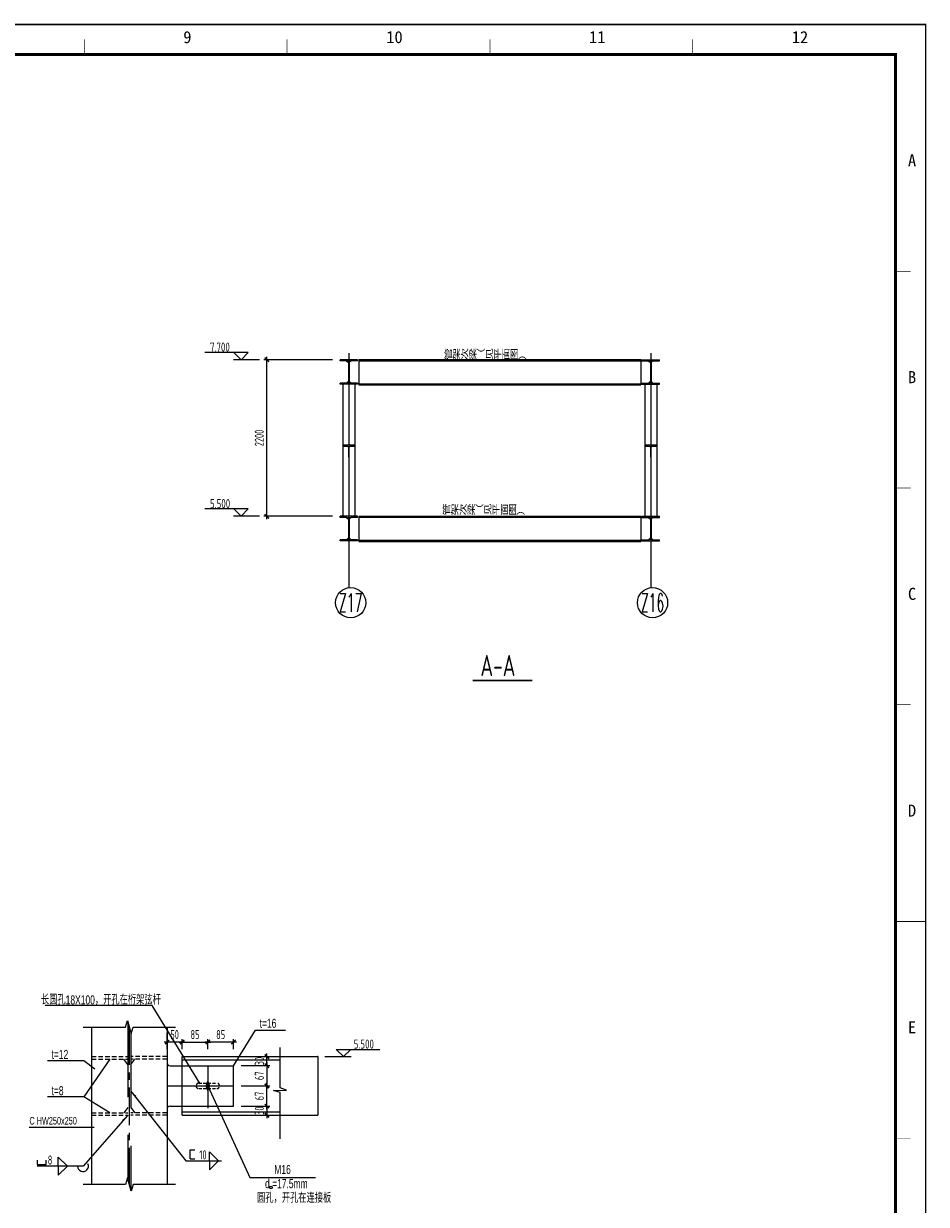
# Model space of a CAD drawing. Extents: x -294221 to 474257, y -25219 to 114942.
# Tile 56 of 69: x 245145 to 275048, y 9075 to 48167. Entities that reach past the tile are written whole.
import ezdxf
from ezdxf.enums import TextEntityAlignment as Align

# ---------------------------------------------------------------- set-up
doc = ezdxf.new("R2010")
doc.units = 0
doc.header["$LTSCALE"] = 1000
doc.linetypes.add('( Center )', pattern=[2, 1.25, -0.25, 0.25, -0.25])
doc.linetypes.add('DASHED', pattern=[0.75, 0.5, -0.25])
for name, color, linetype in [('2', 15, 'Continuous'), ('AXIS', 7, 'Continuous'), ('AXIS_NUM', 7, 'Continuous'), ('BORDER', 7, 'Continuous'), ('DIM', 3, 'Continuous'), ('text', 7, 'Continuous'), ('THIN', 7, 'Continuous'), ('TXT', 12, 'Continuous'), ('WELD', 7, 'Continuous'), ('Y', 2, 'Continuous'), ('尺寸线及数字', 7, 'Continuous'), ('开孔', 7, 'Continuous'), ('白色标注', 7, 'Continuous'), ('管廊', 1, 'Continuous'), ('钢结构', 4, 'Continuous')]:
    doc.layers.add(name, color=color, linetype=linetype)
doc.styles.add('HH', font='tcc_simp.shx', dxfattribs={"width": 0.7, "bigfont": 'hzdx.shx'})
doc.styles.add('HZDX', font='tcc_simp', dxfattribs={"width": 0.75, "bigfont": 'tcc_hzdx'})
doc.styles.add('QC_宋体', font='txt')
doc.styles.add('TSSD_Axis', font='complex.shx', dxfattribs={"width": 0.7, "bigfont": 'hztxt.shx'})
doc.styles.add('TSSD_Dimension', font='tssdeng.shx', dxfattribs={"width": 0.7, "bigfont": 'hztxt.shx'})
doc.styles.add('TSSD_Label', font='tssdeng.shx', dxfattribs={"width": 0.7, "bigfont": 'hztxt.shx'})
doc.styles.add('TSSD_Rein', font='Tssdeng.shx', dxfattribs={"width": 0.7, "bigfont": '@@tssdchn.shx'})
doc.styles.add('伊犁伊泰', font='tssdeng.shx', dxfattribs={"width": 0.7, "bigfont": 'hzdx.shx'})
doc.dimstyles.new('1-150', dxfattribs={"dimtxt": 3, "dimasz": 1.5, "dimexe": 0.25, "dimexo": 1, "dimgap": 0.75, "dimtad": 1, "dimdec": 0, "dimlfac": 150, "dimtxsty": '伊犁伊泰', "dimblk": 'DD', "dimcen": 2.5, "dimdle": 2, "dimclrd": 256, "dimadec": 0, "dimazin": 0, "dimtfac": 1, "dimtdec": 0, "dimtix": 1, "dimtmove": 2, "dimatfit": 3, "dimldrblk": 'DD', "dimfxl": 0, "dimarcsym": 0})
doc.dimstyles.new('TSSD_10_100', dxfattribs={"dimtxt": 300, "dimasz": 100, "dimexe": 100, "dimexo": 250, "dimgap": 100, "dimtad": 1, "dimdec": 0, "dimlfac": 0.1, "dimzin": 0, "dimdsep": 46, "dimtxsty": 'TSSD_Dimension', "dimblk": 'ARCHTICK', "dimblk1": 'ARCHTICK', "dimblk2": 'ARCHTICK', "dimcen": 0, "dimdle": 100, "dimclrt": 7, "dimadec": 0, "dimazin": 0, "dimtfac": 1, "dimtdec": 0, "dimtix": 1, "dimtmove": 2, "dimatfit": 3, "dimfxl": 0, "dimtolj": 1, "dimtzin": 0, "dimarcsym": 0})
doc.dimstyles.new('TSSD_30_100', dxfattribs={"dimtxt": 300, "dimasz": 100, "dimexe": 100, "dimexo": 250, "dimgap": 100, "dimtad": 1, "dimdec": 0, "dimlfac": 0.3, "dimzin": 0, "dimdsep": 46, "dimtxsty": 'TSSD_Dimension', "dimblk": 'ARCHTICK', "dimblk1": 'ARCHTICK', "dimblk2": 'ARCHTICK', "dimcen": 0, "dimdle": 100, "dimclrt": 7, "dimadec": 0, "dimazin": 0, "dimtfac": 1, "dimtdec": 0, "dimtix": 1, "dimtmove": 2, "dimatfit": 3, "dimfxl": 0, "dimtolj": 1, "dimtzin": 0, "dimarcsym": 0})

# ---------------------------------------------------------------- blocks, each defined once
blk = doc.blocks.new('_tsdba')
blk.add_lwpolyline([(0, 0, 0, 0.658, 0), (-2.5, 0, 0.658, 0.658, 0)], format="xyseb")
blk = doc.blocks.new('_ArchTick')
at = {"color": 0, "linetype": 'ByBlock', "const_width": 0.5}
blk.add_lwpolyline([(-0.71, -0.71), (0.71, 0.71)], dxfattribs=at)
blk = doc.blocks.new('*D435')
at = {"layer": 'Defpoints', "color": 0}
for p in [(249897, 14448), (249897, 13968), (250397, 13968)]:
    blk.add_point(p, dxfattribs=at)
at = {"layer": 'DIM', "color": 0, "lineweight": -2}
for p, q in [((249897, 14218), (249897, 14548)), ((250397, 14218), (250397, 14548)), ((250497, 14448), (249797, 14448))]:
    blk.add_line(p, q, dxfattribs=at)
at = {"layer": 'DIM', "color": 0, "lineweight": -2, "xscale": 100, "yscale": 100, "zscale": 100, "rotation": 180}
blk.add_blockref('_ArchTick', (249897, 14448), dxfattribs=at)
at = {"layer": 'DIM', "color": 0, "lineweight": -2, "xscale": 100, "yscale": 100, "zscale": 100}
blk.add_blockref('_ArchTick', (250397, 14448), dxfattribs=at)
at = {"layer": 'DIM', "color": 7, "insert": (250147, 14698), "char_height": 300, "attachment_point": 5, "style": 'TSSD_Dimension'}
blk.add_mtext('\\A1;50', dxfattribs=at)
blk = doc.blocks.new('*D436')
at = {"layer": 'Defpoints', "color": 0}
for p in [(251247, 14448), (250397, 13968), (251247, 13968)]:
    blk.add_point(p, dxfattribs=at)
at = {"layer": 'DIM', "color": 0, "lineweight": -2}
for p, q in [((250397, 14218), (250397, 14548)), ((251247, 14218), (251247, 14548)), ((250297, 14448), (251347, 14448))]:
    blk.add_line(p, q, dxfattribs=at)
at = {"layer": 'DIM', "color": 0, "lineweight": -2, "xscale": 100, "yscale": 100, "zscale": 100, "rotation": 180}
blk.add_blockref('_ArchTick', (250397, 14448), dxfattribs=at)
at = {"layer": 'DIM', "color": 0, "lineweight": -2, "xscale": 100, "yscale": 100, "zscale": 100}
blk.add_blockref('_ArchTick', (251247, 14448), dxfattribs=at)
at = {"layer": 'DIM', "color": 7, "insert": (250822, 14698), "char_height": 300, "attachment_point": 5, "style": 'TSSD_Dimension'}
blk.add_mtext('\\A1;85', dxfattribs=at)
blk = doc.blocks.new('*D437')
at = {"layer": 'Defpoints', "color": 0}
for p in [(251247, 14448), (251247, 13968), (252097, 13968)]:
    blk.add_point(p, dxfattribs=at)
at = {"layer": 'DIM', "color": 0, "lineweight": -2}
for p, q in [((251247, 14218), (251247, 14548)), ((252097, 14218), (252097, 14548)), ((252197, 14448), (251147, 14448))]:
    blk.add_line(p, q, dxfattribs=at)
at = {"layer": 'DIM', "color": 0, "lineweight": -2, "xscale": 100, "yscale": 100, "zscale": 100, "rotation": 180}
blk.add_blockref('_ArchTick', (251247, 14448), dxfattribs=at)
at = {"layer": 'DIM', "color": 0, "lineweight": -2, "xscale": 100, "yscale": 100, "zscale": 100}
blk.add_blockref('_ArchTick', (252097, 14448), dxfattribs=at)
at = {"layer": 'DIM', "color": 7, "insert": (251672, 14698), "char_height": 300, "attachment_point": 5, "style": 'TSSD_Dimension'}
blk.add_mtext('\\A1;85', dxfattribs=at)
blk = doc.blocks.new('*D438')
at = {"layer": 'Defpoints', "color": 0}
for p in [(252097, 13968), (253204, 13968), (252097, 13668)]:
    blk.add_point(p, dxfattribs=at)
at = {"layer": 'DIM', "color": 0, "lineweight": -2}
for p, q in [((252347, 13968), (253304, 13968)), ((253204, 13968), (253204, 14068)), ((253204, 13668), (253204, 13968)), ((252347, 13668), (253304, 13668)), ((253204, 13668), (253204, 13568))]:
    blk.add_line(p, q, dxfattribs=at)
at = {"layer": 'DIM', "color": 0, "lineweight": -2, "xscale": 100, "yscale": 100, "zscale": 100}
for p, rotation in [((253204, 13968), 270), ((253204, 13668), 90)]:
    blk.add_blockref('_ArchTick', p, dxfattribs=dict(at, rotation=rotation))
at = {"layer": 'DIM', "color": 7, "insert": (252954, 13818), "char_height": 300, "attachment_point": 5, "rotation": 90, "style": 'TSSD_Dimension'}
blk.add_mtext('\\A1;30', dxfattribs=at)
blk = doc.blocks.new('DD')
for p, q in [((1.5, 0), (-1.5, 0)), ((0, -1.5), (0, 1.5))]:
    blk.add_line(p, q)
at = {"layer": '尺寸线及数字', "const_width": 0.45}
blk.add_lwpolyline([(0.5, 0.5), (-0.5, -0.5)], dxfattribs=at)
blk = doc.blocks.new('*D439')
at = {"layer": 'Defpoints', "color": 0}
for p in [(253638, 13968), (253638, 12028), (254887, 12028)]:
    blk.add_point(p, dxfattribs=at)
at = {"layer": '白色标注', "color": 0, "lineweight": -2}
for p, q in [((253639, 13968), (254887, 13968)), ((253639, 12028), (254887, 12028))]:
    blk.add_line(p, q, dxfattribs=at)
at = {"layer": '白色标注', "lineweight": -2}
blk.add_line((254887, 13966), (254887, 12029), dxfattribs=at)
at = {"layer": '白色标注', "lineweight": -2, "xscale": 1.5, "yscale": 1.5, "zscale": 1.5}
for p, rotation in [((254887, 13968), 90), ((254887, 12028), 270)]:
    blk.add_blockref('DD', p, dxfattribs=dict(at, rotation=rotation))
at = {"layer": '白色标注', "color": 0, "insert": (254884, 12998), "char_height": 3, "attachment_point": 5, "rotation": 90, "style": '伊犁伊泰'}
blk.add_mtext('19400', dxfattribs=at)
blk = doc.blocks.new('*D440')
at = {"layer": 'Defpoints', "color": 0}
for p in [(252097, 12328), (252097, 12028), (253204, 12028)]:
    blk.add_point(p, dxfattribs=at)
at = {"layer": 'DIM', "color": 0, "lineweight": -2}
for p, q in [((252347, 12328), (253304, 12328)), ((253204, 12328), (253204, 12428)), ((253204, 12328), (253204, 12028)), ((252347, 12028), (253304, 12028)), ((253204, 12028), (253204, 11928))]:
    blk.add_line(p, q, dxfattribs=at)
at = {"layer": 'DIM', "color": 0, "lineweight": -2, "xscale": 100, "yscale": 100, "zscale": 100}
for p, rotation in [((253204, 12328), 270), ((253204, 12028), 90)]:
    blk.add_blockref('_ArchTick', p, dxfattribs=dict(at, rotation=rotation))
at = {"layer": 'DIM', "color": 7, "insert": (252954, 12178), "char_height": 300, "attachment_point": 5, "rotation": 90, "style": 'TSSD_Dimension'}
blk.add_mtext('\\A1;30', dxfattribs=at)
blk = doc.blocks.new('*D441')
at = {"layer": 'Defpoints', "color": 0}
for p in [(252097, 12998), (253204, 12998), (252097, 12328)]:
    blk.add_point(p, dxfattribs=at)
at = {"layer": 'DIM', "color": 0, "lineweight": -2}
for p, q in [((252347, 12998), (253304, 12998)), ((253204, 12228), (253204, 13098)), ((252347, 12328), (253304, 12328))]:
    blk.add_line(p, q, dxfattribs=at)
at = {"layer": 'DIM', "color": 0, "lineweight": -2, "xscale": 100, "yscale": 100, "zscale": 100}
for p, rotation in [((253204, 12998), 90), ((253204, 12328), 270)]:
    blk.add_blockref('_ArchTick', p, dxfattribs=dict(at, rotation=rotation))
at = {"layer": 'DIM', "color": 7, "insert": (252954, 12663), "char_height": 300, "attachment_point": 5, "rotation": 90, "style": 'TSSD_Dimension'}
blk.add_mtext('\\A1;67', dxfattribs=at)
blk = doc.blocks.new('*D442')
at = {"layer": 'Defpoints', "color": 0}
for p in [(252097, 13668), (252097, 12998), (253204, 12998)]:
    blk.add_point(p, dxfattribs=at)
at = {"layer": 'DIM', "color": 0, "lineweight": -2}
for p, q in [((253204, 13768), (253204, 12898)), ((252347, 13668), (253304, 13668)), ((252347, 12998), (253304, 12998))]:
    blk.add_line(p, q, dxfattribs=at)
at = {"layer": 'DIM', "color": 0, "lineweight": -2, "xscale": 100, "yscale": 100, "zscale": 100}
for p, rotation in [((253204, 13668), 90), ((253204, 12998), 270)]:
    blk.add_blockref('_ArchTick', p, dxfattribs=dict(at, rotation=rotation))
at = {"layer": 'DIM', "color": 7, "insert": (252954, 13333), "char_height": 300, "attachment_point": 5, "rotation": 90, "style": 'TSSD_Dimension'}
blk.add_mtext('\\A1;67', dxfattribs=at)
blk = doc.blocks.new('*D480')
at = {"layer": 'Defpoints', "color": 0}
for p in [(253201, 37040), (255627, 37040), (255627, 31858)]:
    blk.add_point(p, dxfattribs=at)
at = {"layer": 'DIM', "color": 0, "lineweight": -2}
for p, q in [((253201, 31758), (253201, 37140)), ((255377, 37040), (253101, 37040)), ((255377, 31858), (253101, 31858))]:
    blk.add_line(p, q, dxfattribs=at)
at = {"layer": 'DIM', "color": 0, "lineweight": -2, "xscale": 100, "yscale": 100, "zscale": 100}
for p, rotation in [((253201, 37040), 90), ((253201, 31858), 270)]:
    blk.add_blockref('_ArchTick', p, dxfattribs=dict(at, rotation=rotation))
at = {"layer": 'DIM', "color": 7, "insert": (252951, 34449), "char_height": 300, "attachment_point": 5, "rotation": 90, "style": 'TSSD_Dimension'}
blk.add_mtext('\\A1;2200', dxfattribs=at)
blk = doc.blocks.new('ts_axno')
at = {"color": 0, "linetype": 'ByBlock', "lineweight": -2}
blk.add_circle((0, 0), 0.5, dxfattribs=at)
at = {"color": 0, "linetype": 'ByBlock', "lineweight": -2, "style": 'TSSD_Axis', "width": 0.7}
blk.add_attdef('A', text='', height=0.6, dxfattribs=at).set_placement((0, 0), align=Align.MIDDLE_CENTER)
blk = doc.blocks.new('A1E图框')
for points, const_width in [([(0, 0), (841, 0), (841, 594), (0, 594)], 0.5), ([(25, 10), (831, 10), (831, 584), (25, 584)], 1)]:
    blk.add_lwpolyline(points, close=True, dxfattribs=dict(const_width=const_width))
for points, const_width in [([(562.33, 589), (562.33, 584)], 0.2), ([(629.5, 589), (629.5, 584)], 0.2), ([(696.67, 589), (696.67, 584)], 0.2), ([(763.83, 589), (763.83, 584)], 0.2), ([(836, 512.25), (831, 512.25)], 0.2), ([(836, 440.5), (831, 440.5)], 0.2), ([(836, 368.75), (831, 368.75)], 0.2), ([(831, 297), (841, 297)], 0.35), ([(836, 225.25), (831, 225.25)], 0.2)]:
    blk.add_lwpolyline(points, dxfattribs=dict(const_width=const_width))
at = {"style": 'QC_宋体'}
for s, p in [('9', (596.46, 589.78)), ('10', (665.05, 589.78)), ('11', (732.22, 589.78)), ('12', (799.39, 589.78)), ('A', (836.5, 548.96)), ('B', (836.5, 477.21)), ('C', (836.5, 405.46)), ('D', (836.5, 333.71)), ('E', (836.5, 261.96))]:
    blk.add_text(s, height=4, dxfattribs=at).set_placement(p, align=Align.MIDDLE_CENTER)

msp = doc.modelspace()

# ---------------------------------------------------------------- linework, layer by layer
at = {"color": 4}
for p, q in [((255626.867, 37003.571, -4116055.264), (255626.867, 37040.238, -4116055.264)), ((256210.2, 37040.238, -4116055.264), (255626.867, 37040.238, -4116055.264)), ((255853.533, 37003.571, -4116055.264), (255626.867, 37003.571, -4116055.264)), ((255906.867, 36950.238, -4116055.264), (255906.867, 36316.905, -4116055.264)), ((255930.2, 36950.238, -4116055.264), (255930.2, 36316.905, -4116055.264)), ((256210.2, 37003.571, -4116055.264), (255983.533, 37003.571, -4116055.264)), ((256210.2, 37003.571, -4116055.264), (256210.2, 37040.238, -4116055.264)), ((265626.873, 37003.571, -4116055.264), (265626.873, 37040.238, -4116055.264)), ((265626.873, 37040.238, -4116055.264), (266210.207, 37040.238, -4116055.264)), ((265626.873, 37003.571, -4116055.264), (265853.54, 37003.571, -4116055.264)), ((265906.873, 36950.238, -4116055.264), (265906.873, 36316.905, -4116055.264)), ((265930.207, 36950.238, -4116055.264), (265930.207, 36316.905, -4116055.264)), ((265983.54, 37003.571, -4116055.264), (266210.207, 37003.571, -4116055.264)), ((266210.207, 37003.571, -4116055.264), (266210.207, 37040.238, -4116055.264)), ((255626.867, 36226.905, -4116055.264), (255626.867, 36263.571, -4116055.264)), ((255853.533, 36263.571, -4116055.264), (255626.867, 36263.571, -4116055.264)), ((256210.2, 36226.905, -4116055.264), (255626.867, 36226.905, -4116055.264)), ((256210.2, 36263.571, -4116055.264), (255983.533, 36263.571, -4116055.264)), ((256210.2, 36263.571, -4116055.264), (256210.2, 36226.905, -4116055.264)), ((265626.873, 36263.571, -4116055.264), (265853.54, 36263.571, -4116055.264)), ((265626.873, 36263.571, -4116055.264), (265626.873, 36226.905, -4116055.264)), ((265626.873, 36226.905, -4116055.264), (266210.207, 36226.905, -4116055.264)), ((265983.54, 36263.571, -4116055.264), (266210.207, 36263.571, -4116055.264)), ((266210.207, 36226.905, -4116055.264), (266210.207, 36263.571, -4116055.264)), ((255626.867, 31821.042, -4116055.264), (255626.867, 31857.709, -4116055.264)), ((256210.2, 31857.709, -4116055.264), (255626.867, 31857.709, -4116055.264)), ((255853.533, 31821.042, -4116055.264), (255626.867, 31821.042, -4116055.264)), ((255906.867, 31767.709, -4116055.264), (255906.867, 31134.376, -4116055.264)), ((255930.2, 31767.709, -4116055.264), (255930.2, 31134.376, -4116055.264)), ((256210.2, 31821.042, -4116055.264), (255983.533, 31821.042, -4116055.264)), ((256210.2, 31821.042, -4116055.264), (256210.2, 31857.709, -4116055.264)), ((265626.873, 31821.042, -4116055.264), (265626.873, 31857.709, -4116055.264)), ((265626.873, 31857.709, -4116055.264), (266210.207, 31857.709, -4116055.264)), ((265626.873, 31821.042, -4116055.264), (265853.54, 31821.042, -4116055.264)), ((265906.873, 31767.709, -4116055.264), (265906.873, 31134.376, -4116055.264)), ((265930.207, 31767.709, -4116055.264), (265930.207, 31134.376, -4116055.264)), ((265983.54, 31821.042, -4116055.264), (266210.207, 31821.042, -4116055.264)), ((266210.207, 31821.042, -4116055.264), (266210.207, 31857.709, -4116055.264)), ((255626.867, 31044.376, -4116055.264), (255626.867, 31081.042, -4116055.264)), ((255853.533, 31081.042, -4116055.264), (255626.867, 31081.042, -4116055.264)), ((256210.2, 31044.376, -4116055.264), (255626.867, 31044.376, -4116055.264)), ((256210.2, 31081.042, -4116055.264), (255983.533, 31081.042, -4116055.264)), ((256210.2, 31081.042, -4116055.264), (256210.2, 31044.376, -4116055.264)), ((265626.873, 31081.042, -4116055.264), (265853.54, 31081.042, -4116055.264)), ((265626.873, 31081.042, -4116055.264), (265626.873, 31044.376, -4116055.264)), ((265626.873, 31044.376, -4116055.264), (266210.207, 31044.376, -4116055.264)), ((265983.54, 31081.042, -4116055.264), (266210.207, 31081.042, -4116055.264)), ((266210.207, 31044.376, -4116055.264), (266210.207, 31081.042, -4116055.264))]:
    msp.add_line(p, q, dxfattribs=at)
at = {"color": 3}
for p, q in [((255845.4, 37003.571, -4116055.264), (255906.867, 36942.52, -4116055.264)), ((255991.667, 37003.571, -4116055.264), (255930.2, 36942.52, -4116055.264)), ((265845.407, 37003.571, -4116055.264), (265906.873, 36942.52, -4116055.264)), ((265991.673, 37003.571, -4116055.264), (265930.207, 36942.52, -4116055.264)), ((255718.533, 36226.905, -4116055.264), (255718.533, 31857.709, -4116055.264)), ((255845.4, 36263.571, -4116055.264), (255906.867, 36324.623, -4116055.264)), ((255991.667, 36263.571, -4116055.264), (255930.2, 36324.623, -4116055.264)), ((256118.533, 36226.905, -4116055.264), (256118.533, 31857.709, -4116055.264)), ((265718.54, 36226.905, -4116055.264), (265718.54, 31857.709, -4116055.264)), ((265845.407, 36263.571, -4116055.264), (265906.873, 36324.623, -4116055.264)), ((265991.673, 36263.571, -4116055.264), (265930.207, 36324.623, -4116055.264)), ((266118.54, 36226.905, -4116055.264), (266118.54, 31857.709, -4116055.264)), ((255929.333, 33809.083, -4116055.264), (255907.733, 33809.083, -4116055.264)), ((265929.34, 33809.083, -4116055.264), (265907.74, 33809.083, -4116055.264)), ((255845.4, 31821.042, -4116055.264), (255906.867, 31759.991, -4116055.264)), ((255991.667, 31821.042, -4116055.264), (255930.2, 31759.991, -4116055.264)), ((265845.407, 31821.042, -4116055.264), (265906.873, 31759.991, -4116055.264)), ((265991.673, 31821.042, -4116055.264), (265930.207, 31759.991, -4116055.264)), ((255845.4, 31081.042, -4116055.264), (255906.867, 31142.094, -4116055.264)), ((255991.667, 31081.042, -4116055.264), (255930.2, 31142.094, -4116055.264)), ((265845.407, 31081.042, -4116055.264), (265906.873, 31142.094, -4116055.264)), ((265991.673, 31081.042, -4116055.264), (265930.207, 31142.094, -4116055.264))]:
    msp.add_line(p, q, dxfattribs=at)
at = {"color": 0, "linetype": 'ByBlock'}
for p, q in [((246294.903, 10643.975, -4116055.264), (246594.903, 10343.975, -4116055.264)), ((246294.903, 10343.975, -4116055.264), (246294.903, 10643.975, -4116055.264)), ((245594.903, 10543.975, -4116055.264), (245594.903, 10393.975, -4116055.264)), ((245594.903, 10393.975, -4116055.264), (245894.903, 10393.975, -4116055.264)), ((245894.903, 10393.975, -4116055.264), (245894.903, 10543.975, -4116055.264)), ((246294.903, 10043.975, -4116055.264), (246594.903, 10343.975, -4116055.264)), ((246294.903, 10343.975, -4116055.264), (246294.903, 10043.975, -4116055.264))]:
    msp.add_line(p, q, dxfattribs=at)
at = {"color": 2, "elevation": -4116055.264}
for points in [[(255929.333, 33809.083), (255929.333, 34137.083, -0.414213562), (255967.733, 34175.483), (256118.533, 34175.483), (256118.533, 34209.083), (255718.533, 34209.083), (255718.533, 34175.483), (255869.333, 34175.483, -0.414213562), (255907.733, 34137.083), (255907.733, 33809.083)], [(265929.34, 33809.083), (265929.34, 34137.083, -0.414213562), (265967.74, 34175.483), (266118.54, 34175.483), (266118.54, 34209.083), (265718.54, 34209.083), (265718.54, 34175.483), (265869.34, 34175.483, -0.414213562), (265907.74, 34137.083), (265907.74, 33809.083)]]:
    msp.add_lwpolyline(points, format="xyb", dxfattribs=at)
at = {"const_width": 60, "elevation": -4116055.264}
msp.add_lwpolyline([(260017.989, 26419.73), (261999.954, 26419.73)], dxfattribs=at)
at = {"color": 4}
for centre, start, end in [((255853.533, 36950.238, -4116055.264), 0, 90), ((255983.533, 36950.238, -4116055.264), 90, 180), ((265853.54, 36950.238, -4116055.264), 0, 90), ((265983.54, 36950.238, -4116055.264), 90, 180), ((255853.533, 36316.905, -4116055.264), 270, 0), ((255983.533, 36316.905, -4116055.264), 180, 270), ((265853.54, 36316.905, -4116055.264), 270, 0), ((265983.54, 36316.905, -4116055.264), 180, 270), ((255853.533, 31767.709, -4116055.264), 0, 90), ((255983.533, 31767.709, -4116055.264), 90, 180), ((265853.54, 31767.709, -4116055.264), 0, 90), ((265983.54, 31767.709, -4116055.264), 90, 180), ((255853.533, 31134.376, -4116055.264), 270, 0), ((255983.533, 31134.376, -4116055.264), 180, 270), ((265853.54, 31134.376, -4116055.264), 270, 0), ((265983.54, 31134.376, -4116055.264), 180, 270)]:
    msp.add_arc(centre, 53.333, start, end, dxfattribs=at)
at = {"layer": '2'}
for p, q in [((247396.936, 14947.107, -4116055.264), (247396.936, 9737.727, -4116055.264)), ((252096.936, 13667.657, -4116055.264), (252823.512, 14839.865, -4116055.264)), ((252823.512, 14839.865, -4116055.264), (253820.573, 14839.865, -4116055.264)), ((247140.054, 13833.224, -4116055.264), (245933.799, 13833.224, -4116055.264)), ((247500.514, 13551.281, -4116055.264), (247140.054, 13833.224, -4116055.264)), ((250396.936, 13967.657, -4116055.264), (253638.406, 13967.657, -4116055.264)), ((250396.936, 13677.657, -4116055.264), (250396.936, 13967.657, -4116055.264)), ((250396.936, 13857.657, -4116055.264), (253638.406, 13857.657, -4116055.264)), ((249996.936, 13667.657, -4116055.264), (252096.936, 13667.657, -4116055.264)), ((252096.936, 12327.657, -4116055.264), (252096.936, 13667.657, -4116055.264)), ((251246.936, 13147.657, -4116055.264), (251186.936, 12997.657, -4116055.264)), ((251186.936, 12997.657, -4116055.264), (251246.936, 13147.657, -4116055.264)), ((251186.936, 12997.657, -4116055.264), (251246.936, 12847.657, -4116055.264)), ((251246.936, 12847.657, -4116055.264), (251186.936, 12997.657, -4116055.264)), ((251306.936, 12997.657, -4116055.264), (251246.936, 13147.657, -4116055.264)), ((251246.936, 13147.657, -4116055.264), (251306.936, 12997.657, -4116055.264)), ((251246.936, 12997.657, -4116055.264), (252638.863, 9968.229, -4116055.264)), ((251246.936, 12847.657, -4116055.264), (251306.936, 12997.657, -4116055.264)), ((251306.936, 12997.657, -4116055.264), (251246.936, 12847.657, -4116055.264)), ((247140.054, 12630.824, -4116055.264), (245933.799, 12630.824, -4116055.264)), ((247996.936, 12107.657, -4116055.264), (247140.054, 12630.824, -4116055.264)), ((249996.936, 12327.657, -4116055.264), (252096.936, 12327.657, -4116055.264)), ((250396.936, 12027.657, -4116055.264), (250396.936, 12257.657, -4116055.264)), ((250396.936, 12137.657, -4116055.264), (253638.406, 12137.657, -4116055.264)), ((250396.936, 12027.657, -4116055.264), (253638.406, 12027.657, -4116055.264)), ((250662.902, 10877.877, -4116055.264), (250812.902, 10877.877, -4116055.264)), ((250662.902, 10577.877, -4116055.264), (250662.902, 10877.877, -4116055.264)), ((250662.902, 10577.877, -4116055.264), (250812.902, 10577.877, -4116055.264)), ((252638.863, 9968.229, -4116055.264), (254815.625, 9968.229, -4116055.264))]:
    msp.add_line(p, q, dxfattribs=at)
msp.add_circle((253340.58, 9633.03, -4116055.264), 42.928, dxfattribs=at)
for centre, start, end in [((249996.936, 13767.657, -4116055.264), 180, 270), ((249996.936, 12227.657, -4116055.264), 90, 180)]:
    msp.add_arc(centre, 100, start, end, dxfattribs=at)
at = {"layer": 'AXIS'}
for p, q in [((255918.533, 37252.667, -4116055.264), (255918.533, 29495.249, -4116055.264)), ((265918.54, 37252.667, -4116055.264), (265918.54, 29495.249, -4116055.264))]:
    msp.add_line(p, q, dxfattribs=at)
at = {"layer": 'AXIS', "linetype": '( Center )'}
msp.add_line((248646.936, 14947.107, -4116055.264), (248646.936, 9737.727, -4116055.264), dxfattribs=at)
at = {"layer": 'AXIS', "color": 3}
for p, q in [((251246.936, 13677.657, -4116055.264), (251246.936, 12257.657, -4116055.264)), ((249896.936, 12997.657, -4116055.264), (252096.936, 12997.657, -4116055.264))]:
    msp.add_line(p, q, dxfattribs=at)
at = {"layer": 'BORDER', "elevation": -4116055.264}
msp.add_lwpolyline([(190923.361, -11257.991), (190923.361, 48142.009), (275023.361, 48142.009), (275023.361, -11257.991)], close=True, dxfattribs=at)
at = {"layer": 'BORDER', "const_width": 50, "elevation": -4116055.264}
msp.add_lwpolyline([(193423.361, -10257.991), (193423.361, 47142.009), (274023.361, 47142.009), (274023.361, -10257.991)], close=True, dxfattribs=at)
at = {"layer": 'text'}
for p in [(251305.445, 10515.096, -4116055.264), (251605.445, 10515.096, -4116055.264)]:
    msp.add_line(p, (251305.445, 10815.096, -4116055.264), dxfattribs=at)
at = {"layer": 'THIN'}
for p, q in [((252587.043, 37280.238, -4116055.264), (251144.291, 37280.238, -4116055.264)), ((252347.043, 37040.238, -4116055.264), (252107.043, 37280.238, -4116055.264)), ((252347.043, 37040.238, -4116055.264), (252587.043, 37280.238, -4116055.264)), ((252963.13, 37040.238, -4116055.264), (252093.587, 37040.238, -4116055.264)), ((252587.043, 32097.706, -4116055.264), (251144.291, 32097.706, -4116055.264)), ((252347.043, 31857.706, -4116055.264), (252107.043, 32097.706, -4116055.264)), ((252347.043, 31857.706, -4116055.264), (252587.043, 32097.706, -4116055.264)), ((252963.13, 31857.706, -4116055.264), (252093.587, 31857.706, -4116055.264)), ((247116.936, 14947.107, -4116055.264), (248516.936, 14947.107, -4116055.264)), ((248516.936, 14947.107, -4116055.264), (248586.936, 15167.107, -4116055.264)), ((248586.936, 15167.107, -4116055.264), (248706.936, 14727.107, -4116055.264)), ((248706.936, 14727.107, -4116055.264), (248776.936, 14947.107, -4116055.264)), ((248776.936, 14947.107, -4116055.264), (250176.936, 14947.107, -4116055.264)), ((253638.406, 12930.629, -4116055.264), (253638.406, 14267.454, -4116055.264)), ((255500.779, 14207.657, -4116055.264), (256943.531, 14207.657, -4116055.264)), ((255740.779, 13967.657, -4116055.264), (255500.779, 14207.657, -4116055.264)), ((255740.779, 13967.657, -4116055.264), (255980.779, 14207.657, -4116055.264)), ((255124.691, 13967.657, -4116055.264), (255994.235, 13967.657, -4116055.264)), ((253858.406, 12860.629, -4116055.264), (253638.406, 12930.629, -4116055.264)), ((253418.406, 12851.105, -4116055.264), (253858.406, 12860.629, -4116055.264)), ((253638.406, 12781.105, -4116055.264), (253418.406, 12851.105, -4116055.264)), ((253638.406, 11247.657, -4116055.264), (253638.406, 12781.105, -4116055.264)), ((250514.362, 10515.096, -4116055.264), (251705.445, 10515.096, -4116055.264)), ((251305.445, 10515.096, -4116055.264), (251305.445, 10215.096, -4116055.264)), ((251605.445, 10515.096, -4116055.264), (251305.445, 10215.096, -4116055.264)), ((248586.936, 9957.727, -4116055.264), (248516.936, 9737.727, -4116055.264)), ((248706.936, 9517.727, -4116055.264), (248586.936, 9957.727, -4116055.264)), ((248516.936, 9737.727, -4116055.264), (247116.936, 9737.727, -4116055.264)), ((248776.936, 9737.727, -4116055.264), (248706.936, 9517.727, -4116055.264)), ((250176.936, 9737.727, -4116055.264), (248776.936, 9737.727, -4116055.264))]:
    msp.add_line(p, q, dxfattribs=at)
at = {"layer": 'THIN', "linetype": 'DASHED', "ltscale": 5}
for p, q in [((248596.936, 15130.441, -4116055.264), (248596.936, 9921.06, -4116055.264)), ((248696.936, 14763.774, -4116055.264), (248696.936, 9554.393, -4116055.264)), ((250396.936, 12257.657, -4116055.264), (250396.936, 13677.657, -4116055.264))]:
    msp.add_line(p, q, dxfattribs=at)
at = {"layer": 'THIN', "linetype": 'DASHED', "ltscale": 0.3}
for p, q in [((247396.936, 13967.657, -4116055.264), (248596.936, 13967.657, -4116055.264)), ((247396.936, 13887.657, -4116055.264), (248596.936, 13887.657, -4116055.264)), ((249896.936, 13967.657, -4116055.264), (248696.936, 13967.657, -4116055.264)), ((249896.936, 13887.657, -4116055.264), (248696.936, 13887.657, -4116055.264)), ((247396.936, 12107.657, -4116055.264), (248596.936, 12107.657, -4116055.264)), ((247396.936, 12027.657, -4116055.264), (248596.936, 12027.657, -4116055.264)), ((249896.936, 12107.657, -4116055.264), (248696.936, 12107.657, -4116055.264)), ((249896.936, 12027.657, -4116055.264), (248696.936, 12027.657, -4116055.264))]:
    msp.add_line(p, q, dxfattribs=at)
at = {"layer": 'THIN', "linetype": 'DASHED', "ltscale": 0.2}
for p, q in [((250946.936, 13087.657, -4116055.264), (251546.936, 13087.657, -4116055.264)), ((250946.936, 12907.657, -4116055.264), (251546.936, 12907.657, -4116055.264))]:
    msp.add_line(p, q, dxfattribs=at)
at = {"layer": 'THIN', "elevation": -4116055.264}
for points in [[(248696.936, 12827.657), (250514.362, 10515.096)], [(248596.936, 12027.657), (247114.556, 10343.975)]]:
    msp.add_lwpolyline(points, dxfattribs=at)
at = {"layer": 'THIN', "linetype": 'DASHED', "ltscale": 0.2}
for centre, start, end in [((250946.936, 12997.657, -4116055.264), 90, 270), ((251546.936, 12997.657, -4116055.264), 270, 90)]:
    msp.add_arc(centre, 90, start, end, dxfattribs=at)
at = {"layer": 'WELD'}
msp.add_line((247114.556, 10343.975, -4116055.264), (245594.903, 10343.975, -4116055.264), dxfattribs=at)
at = {"layer": 'Y', "color": 4}
msp.add_line((247996.936, 13887.657, -4116055.264), (247140.054, 12630.824, -4116055.264), dxfattribs=at)
msp.add_arc((247114.556, 10343.975, -4116055.264), 179.198, 180, 24.7594038, dxfattribs=at)
at = {"layer": '开孔', "color": 4}
for p, q in [((256251.638, 37042.508, -4116055.264), (256251.638, 36209.174, -4116055.264)), ((256251.638, 37042.508, -4116055.264), (265584.978, 37042.508, -4116055.264)), ((256251.638, 37005.841, -4116055.264), (265584.978, 37005.841, -4116055.264)), ((265584.978, 37042.508, -4116055.264), (265584.978, 36209.174, -4116055.264)), ((256251.638, 36245.841, -4116055.264), (265584.978, 36245.841, -4116055.264)), ((256251.638, 36209.174, -4116055.264), (265584.978, 36209.174, -4116055.264)), ((256251.638, 31859.979, -4116055.264), (256251.638, 31026.645, -4116055.264)), ((256251.638, 31859.979, -4116055.264), (265584.978, 31859.979, -4116055.264)), ((256251.638, 31823.312, -4116055.264), (265584.978, 31823.312, -4116055.264)), ((265584.978, 31859.979, -4116055.264), (265584.978, 31026.645, -4116055.264)), ((256251.638, 31063.312, -4116055.264), (265584.978, 31063.312, -4116055.264)), ((256251.638, 31026.645, -4116055.264), (265584.978, 31026.645, -4116055.264))]:
    msp.add_line(p, q, dxfattribs=at)
at = {"layer": '管廊', "color": 0}
for p, q in [((249896.936, 14947.107, -4116055.264), (249896.936, 9737.727, -4116055.264)), ((248596.936, 13709.682, -4116055.264), (248467.789, 13887.657, -4116055.264)), ((248696.936, 13709.682, -4116055.264), (248826.084, 13887.657, -4116055.264)), ((248596.936, 12285.632, -4116055.264), (248467.789, 12107.657, -4116055.264)), ((248696.936, 12285.632, -4116055.264), (248826.084, 12107.657, -4116055.264))]:
    msp.add_line(p, q, dxfattribs=at)
at = {"layer": '管廊', "color": 131}
for p, q in [((249896.936, 14217.657, -4116055.264), (249896.936, 14760.084, -4116055.264)), ((252346.936, 12027.657, -4116055.264), (253101.251, 12027.657, -4116055.264))]:
    msp.add_line(p, q, dxfattribs=at)
at = {"layer": '钢结构'}
for p, q in [((249404.045, 15658.316, -4116055.264), (245855.718, 15658.316, -4116055.264)), ((250996.936, 13067.657, -4116055.264), (249404.045, 15658.316, -4116055.264)), ((247481.671, 11616.364, -4116055.264), (245327.553, 11616.364, -4116055.264))]:
    msp.add_line(p, q, dxfattribs=at)

# ---------------------------------------------------------------- block references
at = {"xscale": 100, "yscale": 100, "zscale": 100}
msp.add_blockref('A1E图框', (190923.361, -11257.991), dxfattribs=at)
at = {"layer": 'AXIS_NUM'}
ref = msp.add_blockref('ts_axno', (255978.248, 28995.53, -4116055.264), dxfattribs=dict(at, xscale=1000, yscale=1000, zscale=1000))
ref.add_attrib('A2', 'Z17', dxfattribs={"height": 600, "style": 'TSSD_Axis', "width": 0.5}).set_placement((255978.248, 28995.53, -4116055.264), align=Align.MIDDLE_CENTER)
ref = msp.add_blockref('ts_axno', (265978.255, 28995.53, -4116055.264), dxfattribs=dict(at, xscale=1000, yscale=1000, zscale=1000))
ref.add_attrib('A2', 'Z16', dxfattribs={"height": 600, "style": 'TSSD_Axis', "width": 0.5}).set_placement((265978.255, 28995.53, -4116055.264), align=Align.MIDDLE_CENTER)
at = {"layer": 'THIN'}
for p, xscale, yscale, zscale, rotation in [((248696.936, 12827.657, -4116055.264), 100, 100, 100, 131.1298930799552), ((248596.936, 12027.657, -4116055.264), 99.99999999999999, 99.99999999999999, 99.99999999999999, 47.85376438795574)]:
    msp.add_blockref('_tsdba', p, dxfattribs=dict(at, xscale=xscale, yscale=yscale, zscale=zscale, rotation=rotation))

# ---------------------------------------------------------------- texts
at = {"style": 'HH', "width": 0.7}
for s, height, p in [('t=16', 300, (252963.117, 14921.326, -4116055.264)), ('t=12', 300, (246070.475, 13890.668, -4116055.264)), ('t=8', 300, (246070.475, 12688.268, -4116055.264)), ('C HW250x250', 250, (245337.55, 11719.044, -4116055.264))]:
    msp.add_text(s, height=height, dxfattribs=at).set_placement(p)
at = {"layer": 'DIM', "color": 7, "style": 'HZDX', "width": 0.7}
for s, p in [('长圆孔18X100，开孔在桁架弦杆', (247704.29, 15871.989, -4116055.264)), ('M16', (253721.67, 10229.825, -4116055.264)), ('圆孔，开孔在连接板', (254107.429, 9308.845, -4116055.264))]:
    msp.add_text(s, height=300, dxfattribs=at).set_placement(p, align=Align.MIDDLE)
msp.add_text('d =17.5mm', height=300, dxfattribs=at).set_placement((253142.829, 9611.908, -4110855.264))
at = {"layer": 'text', "style": 'TSSD_Label', "width": 0.7}
msp.add_text('8', height=300, dxfattribs=at).set_placement((245944.903, 10393.975, -4116055.264))
at = {"layer": 'text', "style": 'TSSD_Rein', "width": 0.7}
msp.add_text('10', height=300, dxfattribs=at).set_placement((251205.445, 10565.096, -4116055.264), align=Align.RIGHT)
at = {"layer": 'TXT', "color": 7, "style": 'TSSD_Rein', "width": 0.7}
msp.add_text('A-A', height=700, dxfattribs=at).set_placement((260276.211, 26565.825, -4116055.264))
at = {"layer": '开孔', "color": 0, "style": 'TSSD_Rein', "width": 0.7}
for p in [(259069.292, 37045.23, -4116055.264), (259016.095, 31899.368, -4116055.264)]:
    msp.add_text('管架次梁（见平面图）', height=300, dxfattribs=at).set_placement(p)
at = {"layer": '白色标注', "color": 0, "style": 'TSSD_Rein', "width": 0.75}
for s, p in [('7.700', (251318.188, 37308.365, -4116055.264)), ('5.500', (251318.188, 32125.832, -4116055.264)), ('5.500', (256079.478, 14232.744, -4116055.264))]:
    msp.add_text(s, height=300, dxfattribs=at).set_placement(p)

# ---------------------------------------------------------------- dimensions: what is measured, and where the dimension line sits
at = {"layer": 'DIM'}
dim = msp.add_linear_dim(base=(253201.278, 37040.238, -4116055.264), p1=(255626.867, 31857.706, -4116055.264), p2=(255626.867, 37040.238, -4116055.264), angle=90, text='2200', dimstyle='TSSD_30_100', override={"dimscale": 1, "dimlfac": 0.3}, dxfattribs=at)
dim.commit()
dim.dimension.update_dxf_attribs({"geometry": '*D480', "text_midpoint": (252951.278, 34448.972, -4116055.264)})
for base, p1, p2, picture, middle in [((249896.936, 14447.543, -4116055.264), (250396.936, 13967.657, -4116055.264), (249896.936, 13967.657, -4116055.264), '*D435', (250146.936, 14697.543, -4116055.264)), ((251246.936, 14447.543, -4116055.264), (252096.936, 13967.657, -4116055.264), (251246.936, 13967.657, -4116055.264), '*D437', (251671.936, 14697.543, -4116055.264))]:
    dim = msp.add_linear_dim(base=base, p1=p1, p2=p2, dimstyle='TSSD_10_100', override={"dimscale": 1, "dimlfac": 0.1}, dxfattribs=at)
    dim.commit()
    dim.dimension.update_dxf_attribs({"geometry": picture, "text_midpoint": middle})
for base, p1, p2, angle, picture, middle in [((251246.936, 14447.543, -4116055.264), (250396.936, 13967.657, -4116055.264), (251246.936, 13967.657, -4116055.264), 180, '*D436', (250821.936, 14697.543, -4116055.264)), ((253203.956, 13967.657, -4116055.264), (252096.936, 13667.657, -4116055.264), (252096.936, 13967.657, -4116055.264), 90, '*D438', (252953.956, 13817.657, -4116055.264)), ((253203.956, 12997.657, -4116055.264), (252096.936, 13667.657, -4116055.264), (252096.936, 12997.657, -4116055.264), 270, '*D442', (252953.956, 13332.657, -4116055.264)), ((253203.956, 12997.657, -4116055.264), (252096.936, 12327.657, -4116055.264), (252096.936, 12997.657, -4116055.264), 90, '*D441', (252953.956, 12662.657, -4116055.264)), ((253203.956, 12027.657, -4116055.264), (252096.936, 12327.657, -4116055.264), (252096.936, 12027.657, -4116055.264), 270, '*D440', (252953.956, 12177.657, -4116055.264))]:
    dim = msp.add_linear_dim(base=base, p1=p1, p2=p2, angle=angle, dimstyle='TSSD_10_100', override={"dimscale": 1, "dimlfac": 0.1}, dxfattribs=at)
    dim.commit()
    dim.dimension.update_dxf_attribs({"geometry": picture, "text_midpoint": middle})
at = {"layer": '白色标注'}
dim = msp.add_linear_dim(base=(254886.544, 12027.657, -4116055.264), p1=(253638.406, 13967.657, -4116055.264), p2=(253638.406, 12027.657, -4116055.264), angle=90, dimstyle='1-150', override={"dimscale": 1, "dimlfac": 10}, dxfattribs=at)
dim.commit()
dim.dimension.update_dxf_attribs({"geometry": '*D439', "text_midpoint": (254884.294, 12997.657, -4116055.264)})

doc.saveas('drawing.dxf')
